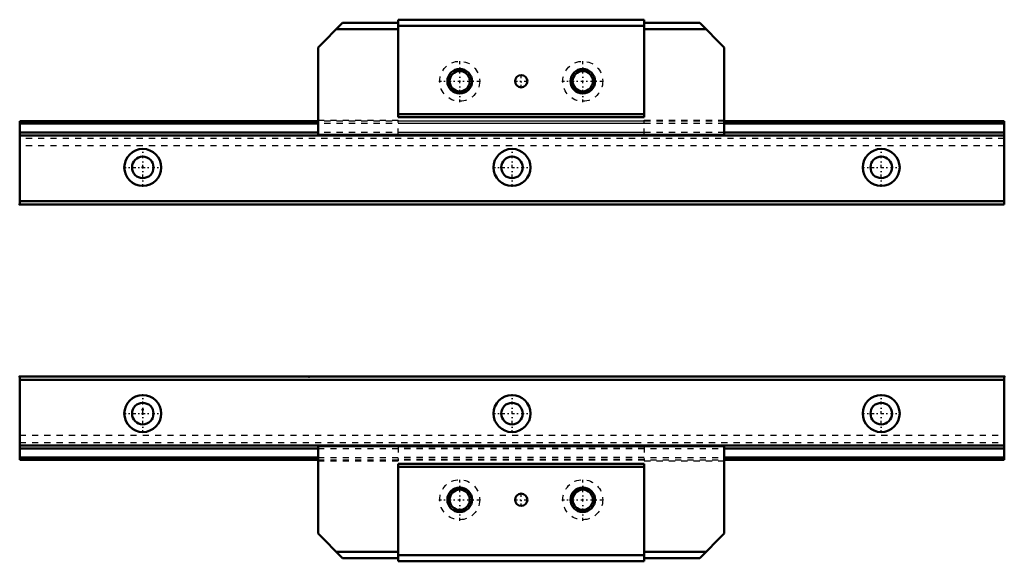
# Model space of a CAD drawing. Header units: millimetres. Extents: x -20 to 140, y -24 to 64.
import ezdxf

# ---------------------------------------------------------------- set-up
doc = ezdxf.new("R2010")
doc.units = ezdxf.units.MM
doc.linetypes.add('Center', pattern=[1.5, 0.45, -0.5, 0.05, -0.5])
doc.linetypes.add('Dashed', pattern=[2, 1, -1])
for name, color, linetype, lineweight in [('2d ConnectionPoints', 7, 'Continuous', 50), ('AM_0', 7, 'Continuous', 50), ('AM_7', 7, 'Center', 25), ('AM_9', 6, 'Dashed', 25)]:
    doc.layers.add(name, color=color, linetype=linetype, lineweight=lineweight)

# ---------------------------------------------------------------- blocks, each defined once
blk = doc.blocks.new('1_HR1530_Slider2_0_in_HR1530_160L_G20_40_47_0_0_0_4')
at = {"layer": 'AM_0'}
for p, q in [((81.5, 64), (41.5, 64)), ((41.5, 64), (41.5, 48.16)), ((81.5, 64), (81.5, 48.16)), ((32.48, 63.48), (28.5, 59.5)), ((31.48, 62.48), (41.5, 62.48)), ((32.48, 63.48), (41.5, 63.48)), ((81.5, 63), (41.5, 63)), ((81.5, 63.48), (90.52, 63.48)), ((81.5, 62.48), (91.52, 62.48)), ((94.5, 59.5), (90.52, 63.48)), ((28.5, 59.5), (28.5, 45.28)), ((94.5, 59.5), (94.5, 45.28)), ((81.5, 48.66), (41.5, 48.66)), ((81.5, 48.16), (41.5, 48.16)), ((28.5, 45.28), (41.5, 45.28)), ((41.5, 45.3), (41.5, 45.28)), ((81.5, 45.3), (41.5, 45.3)), ((81.5, 45.3), (81.5, 45.28)), ((81.5, 45.28), (94.5, 45.28))]:
    blk.add_line(p, q, dxfattribs=at)
for centre, radius in [((51.5, 54), 2), ((71.5, 54), 2), ((51.5, 54), 1.65), ((61.5, 54), 1), ((71.5, 54), 1.65)]:
    blk.add_circle(centre, radius, dxfattribs=at)
at = {"layer": 'AM_7'}
for p, q in [((51.5, 50.59), (51.5, 57.41)), ((71.5, 50.59), (71.5, 57.41)), ((61.5, 52.95), (61.5, 55.05)), ((48.09, 54), (54.91, 54)), ((60.45, 54), (62.55, 54)), ((68.09, 54), (74.91, 54))]:
    blk.add_line(p, q, dxfattribs=at)
at = {"layer": 'AM_9'}
for p, q in [((28.5, 47.68), (41.5, 47.68)), ((41.5, 45.3), (41.5, 47.68)), ((81.5, 47.5), (41.5, 47.5)), ((81.5, 47.14), (41.5, 47.14)), ((81.5, 47.68), (94.5, 47.68)), ((81.5, 45.3), (81.5, 47.68)), ((81.5, 45.69), (41.5, 45.69))]:
    blk.add_line(p, q, dxfattribs=at)
for centre in [(51.5, 54), (71.5, 54)]:
    blk.add_circle(centre, 3.25, dxfattribs=at)
blk = doc.blocks.new('2_HR1530116020_Rail2_0_in_HR1530_160L_G20_40_47_0_0_0_4')
at = {"layer": 'AM_0'}
for p, q in [((28.5, 47.5), (-20, 47.5)), ((-20, 47.5), (-20, 34)), ((28.5, 47.14), (-20, 47.14)), ((140, 47.5), (94.5, 47.5)), ((140, 47.14), (94.5, 47.14)), ((140, 47.5), (140, 34)), ((28.5, 45.69), (-20, 45.69)), ((140, 45.2), (-20, 45.2)), ((140, 45.69), (94.5, 45.69)), ((140, 34.5), (-20, 34.5)), ((140, 34), (-20, 34))]:
    blk.add_line(p, q, dxfattribs=at)
for centre, radius in [((0, 40), 3), ((0, 40), 1.75), ((60, 40), 3), ((60, 40), 1.75), ((120, 40), 3), ((120, 40), 1.75)]:
    blk.add_circle(centre, radius, dxfattribs=at)
at = {"layer": 'AM_7'}
for p, q in [((0, 36.85), (0, 43.15)), ((60, 36.85), (60, 43.15)), ((120, 36.85), (120, 43.15)), ((-3.15, 40), (3.15, 40)), ((56.85, 40), (63.15, 40)), ((116.85, 40), (123.15, 40))]:
    blk.add_line(p, q, dxfattribs=at)
at = {"layer": 'AM_9'}
for p, q in [((94.5, 47.5), (28.5, 47.5)), ((94.5, 47.14), (28.5, 47.14)), ((94.5, 45.69), (28.5, 45.69)), ((140, 44.7), (-20, 44.7)), ((140, 43.5), (-20, 43.5))]:
    blk.add_line(p, q, dxfattribs=at)
blk = doc.blocks.new('3_HR1530_Slider_0_in_HR1530_160L_G20_40_47_0_0_0_4')
at = {"layer": 'AM_0'}
for p, q in [((28.5, -5.28), (41.5, -5.28)), ((28.5, -19.5), (28.5, -5.28)), ((41.5, -5.3), (41.5, -5.28)), ((81.5, -5.3), (41.5, -5.3)), ((81.5, -5.28), (94.5, -5.28)), ((81.5, -5.3), (81.5, -5.28)), ((94.5, -19.5), (94.5, -5.28)), ((41.5, -24), (41.5, -8.16)), ((81.5, -8.16), (41.5, -8.16)), ((81.5, -8.66), (41.5, -8.66)), ((81.5, -24), (81.5, -8.16)), ((32.48, -23.48), (28.5, -19.5)), ((94.5, -19.5), (90.52, -23.48)), ((31.48, -22.48), (41.5, -22.48)), ((32.48, -23.48), (41.5, -23.48)), ((81.5, -23), (41.5, -23)), ((81.5, -24), (41.5, -24)), ((81.5, -22.48), (91.52, -22.48)), ((81.5, -23.48), (90.52, -23.48))]:
    blk.add_line(p, q, dxfattribs=at)
for centre, radius in [((51.5, -14), 2), ((51.5, -14), 1.65), ((71.5, -14), 2), ((71.5, -14), 1.65), ((61.5, -14), 1)]:
    blk.add_circle(centre, radius, dxfattribs=at)
at = {"layer": 'AM_7'}
for p, q in [((51.5, -17.41), (51.5, -10.59)), ((71.5, -17.41), (71.5, -10.59)), ((48.09, -14), (54.91, -14)), ((60.45, -14), (62.55, -14)), ((61.5, -15.05), (61.5, -12.95)), ((68.09, -14), (74.91, -14))]:
    blk.add_line(p, q, dxfattribs=at)
at = {"layer": 'AM_9'}
for p, q in [((41.5, -5.3), (41.5, -7.68)), ((81.5, -5.69), (41.5, -5.69)), ((81.5, -5.3), (81.5, -7.68)), ((28.5, -7.68), (41.5, -7.68)), ((81.5, -7.14), (41.5, -7.14)), ((81.5, -7.5), (41.5, -7.5)), ((81.5, -7.68), (94.5, -7.68))]:
    blk.add_line(p, q, dxfattribs=at)
for centre in [(51.5, -14), (71.5, -14)]:
    blk.add_circle(centre, 3.25, dxfattribs=at)
blk = doc.blocks.new('4_HR1530116020_Rail_0_in_HR1530_160L_G20_40_47_0_0_0_4')
at = {"layer": 'AM_0'}
for p, q in [((-20, -7.5), (-20, 6)), ((-20, 6), (140, 6)), ((-20, 5.5), (140, 5.5)), ((140, -7.5), (140, 6)), ((-20, -5.2), (140, -5.2)), ((-20, -5.69), (28.5, -5.69)), ((94.5, -5.69), (140, -5.69)), ((-20, -7.14), (28.5, -7.14)), ((-20, -7.5), (28.5, -7.5)), ((94.5, -7.14), (140, -7.14)), ((94.5, -7.5), (140, -7.5))]:
    blk.add_line(p, q, dxfattribs=at)
for centre, radius in [((0, 0), 3), ((0, 0), 1.75), ((60, 0), 3), ((60, 0), 1.75), ((120, 0), 3), ((120, 0), 1.75)]:
    blk.add_circle(centre, radius, dxfattribs=at)
at = {"layer": 'AM_7'}
for p, q in [((0, -3.15), (0, 3.15)), ((60, -3.15), (60, 3.15)), ((120, -3.15), (120, 3.15)), ((-3.15, 0), (3.15, 0)), ((56.85, 0), (63.15, 0)), ((116.85, 0), (123.15, 0))]:
    blk.add_line(p, q, dxfattribs=at)
at = {"layer": 'AM_9'}
for p, q in [((-20, -3.5), (140, -3.5)), ((-20, -4.7), (140, -4.7)), ((28.5, -5.69), (94.5, -5.69)), ((28.5, -7.14), (94.5, -7.14)), ((28.5, -7.5), (94.5, -7.5))]:
    blk.add_line(p, q, dxfattribs=at)

msp = doc.modelspace()

# ---------------------------------------------------------------- linework, layer by layer
at = {"layer": '2d ConnectionPoints'}
for p in [(0, 40), (0, 40), (-20, 34), (-20, 6), (27, 6), (140, 6), (0, 0.65), (0, 0)]:
    msp.add_point(p, dxfattribs=at)

# ---------------------------------------------------------------- block references
for name in ['1_HR1530_Slider2_0_in_HR1530_160L_G20_40_47_0_0_0_4', '2_HR1530116020_Rail2_0_in_HR1530_160L_G20_40_47_0_0_0_4', '4_HR1530116020_Rail_0_in_HR1530_160L_G20_40_47_0_0_0_4', '3_HR1530_Slider_0_in_HR1530_160L_G20_40_47_0_0_0_4']:
    msp.add_blockref(name, (0, 0))

doc.saveas('drawing.dxf')
